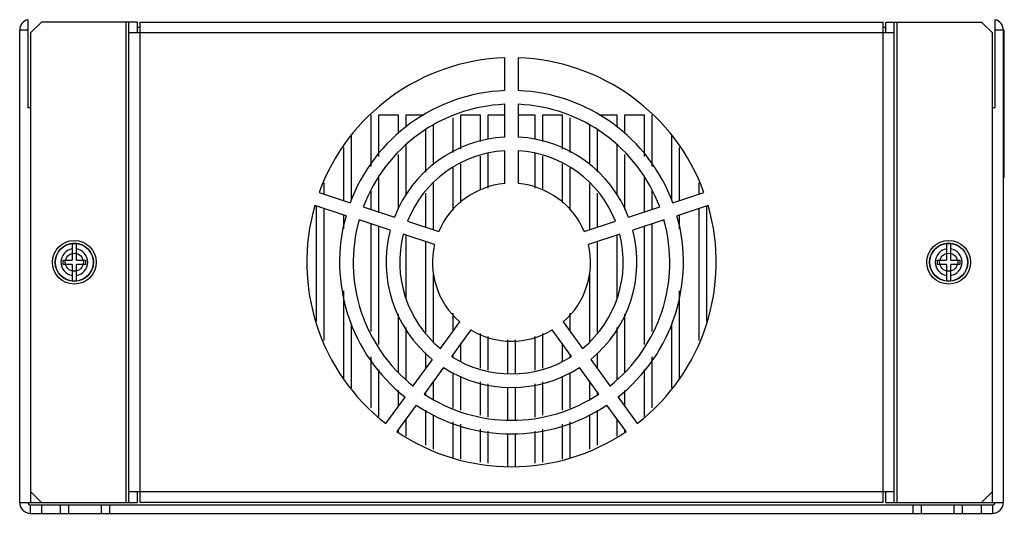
# Model space of a CAD drawing. Header units: millimetres. Extents: x 27 to 207, y 56 to 268.
# Tile 1 of 4: x 27 to 207, y 56 to 146. Entities that reach past the tile are written whole.
import ezdxf

# ---------------------------------------------------------------- set-up
doc = ezdxf.new("R2010")
doc.units = ezdxf.units.MM
doc.header["$LTSCALE"] = 20.999771
doc.layers.get('0').update_dxf_attribs({"linetype": 'CONTINUOUS'})

msp = doc.modelspace()

# ---------------------------------------------------------------- linework, layer by layer
at = {"color": 7}
for p, q in [((28.47, 146.38), (28.47, 130.24)), ((28.97, 143.94), (30.97, 145.94)), ((48.47, 145.94), (30.97, 145.94)), ((46.47, 57.94), (46.47, 145.94)), ((46.97, 57.94), (46.97, 145.94)), ((48.47, 145.94), (48.47, 143.94)), ((48.97, 145.94), (48.97, 57.94)), ((48.97, 145.94), (184.97, 145.94)), ((184.97, 57.94), (184.97, 145.94)), ((185.47, 145.94), (202.97, 145.94)), ((185.47, 143.94), (185.47, 145.94)), ((186.97, 57.94), (186.97, 145.94)), ((187.47, 145.94), (187.47, 57.94)), ((202.97, 145.94), (204.97, 143.94)), ((205.47, 130.24), (205.47, 146.38)), ((26.97, 57.94), (26.97, 144.44)), ((28.47, 144.44), (26.97, 144.44)), ((48.97, 144.94), (48.47, 144.94)), ((185.47, 144.94), (184.97, 144.94)), ((207.15, 144.44), (205.47, 144.44)), ((206.97, 144.44), (206.97, 57.94)), ((207.15, 117.44), (207.15, 144.44)), ((28.97, 143.94), (28.97, 57.94)), ((186.97, 143.94), (46.97, 143.94)), ((204.97, 57.94), (204.97, 143.94)), ((115.72, 133.38), (115.72, 139.38)), ((118.22, 139.38), (118.22, 133.38)), ((28.97, 130.24), (28.47, 130.24)), ((115.72, 124.87), (115.72, 130.88)), ((118.22, 130.88), (118.22, 124.87)), ((205.47, 130.24), (204.97, 130.24)), ((91.22, 128.94), (91.22, 119.47)), ((92.72, 128.94), (96.22, 128.94)), ((92.72, 121.29), (92.72, 128.94)), ((96.22, 128.94), (96.22, 125.52)), ((97.72, 128.94), (100.9, 128.94)), ((97.72, 126.71), (97.72, 128.94)), ((106.22, 128.4), (106.22, 122.03)), ((107.72, 128.94), (111.22, 128.94)), ((107.72, 122.64), (107.72, 128.94)), ((111.22, 128.94), (111.22, 124.05)), ((112.72, 128.94), (115.72, 128.94)), ((112.72, 124.46), (112.72, 128.94)), ((118.22, 128.94), (121.22, 128.94)), ((121.22, 128.94), (121.22, 124.46)), ((122.72, 128.94), (126.22, 128.94)), ((122.72, 124.05), (122.72, 128.94)), ((126.22, 128.94), (126.22, 122.64)), ((127.72, 122.03), (127.72, 128.4)), ((133.04, 128.94), (136.22, 128.94)), ((136.22, 128.94), (136.22, 126.71)), ((137.72, 128.94), (141.22, 128.94)), ((137.72, 125.52), (137.72, 128.94)), ((141.22, 128.94), (141.22, 121.29)), ((142.72, 119.47), (142.72, 128.94)), ((101.22, 126.17), (101.22, 118.42)), ((102.72, 119.87), (102.72, 127.01)), ((131.22, 127.01), (131.22, 119.87)), ((132.72, 118.42), (132.72, 126.17)), ((87.72, 113.4), (87.72, 125.14)), ((146.22, 125.14), (146.22, 113.4)), ((86.22, 122.96), (86.22, 113.25)), ((97.72, 114.24), (97.72, 123.47)), ((136.22, 123.47), (136.22, 114.24)), ((147.72, 113.25), (147.72, 122.96)), ((96.22, 121.66), (96.22, 111.6)), ((111.22, 121.4), (111.22, 115.12)), ((112.72, 115.53), (112.72, 121.93)), ((115.72, 116.35), (115.72, 122.36)), ((118.22, 122.36), (118.22, 116.35)), ((121.22, 121.93), (121.22, 115.53)), ((122.72, 115.12), (122.72, 121.4)), ((137.72, 111.6), (137.72, 121.66)), ((106.22, 119.34), (106.22, 111.49)), ((107.72, 112.81), (107.72, 119.98)), ((126.22, 119.98), (126.22, 112.81)), ((127.72, 111.49), (127.72, 119.34)), ((92.72, 111.14), (92.72, 117.43)), ((141.22, 117.43), (141.22, 111.14)), ((207.15, 117.44), (206.97, 117.44)), ((82.72, 114.39), (82.72, 116.49)), ((102.72, 107.89), (102.72, 116.37)), ((131.22, 116.37), (131.22, 107.89)), ((151.22, 116.49), (151.22, 114.39)), ((81.75, 114.7), (87.46, 112.85)), ((91.22, 115), (91.22, 111.62)), ((101.22, 114.59), (101.22, 108.37)), ((132.72, 108.37), (132.72, 114.59)), ((142.72, 111.62), (142.72, 115)), ((146.48, 112.85), (152.19, 114.7)), ((86.69, 110.47), (80.98, 112.32)), ((81.22, 112.24), (81.22, 91.11)), ((82.72, 87.61), (82.72, 111.76)), ((89.84, 112.07), (95.56, 110.22)), ((138.39, 110.22), (144.1, 112.07)), ((152.97, 112.32), (147.26, 110.47)), ((151.22, 111.76), (151.22, 87.61)), ((152.72, 91.11), (152.72, 112.24)), ((86.22, 110.62), (86.22, 108.04)), ((147.72, 108.04), (147.72, 110.62)), ((94.78, 107.84), (89.07, 109.69)), ((91.22, 109), (91.22, 89.23)), ((92.72, 86.86), (92.72, 108.51)), ((97.94, 109.44), (103.66, 107.58)), ((130.29, 107.58), (136.01, 109.44)), ((144.88, 109.69), (139.16, 107.84)), ((141.22, 108.51), (141.22, 86.86)), ((142.72, 89.23), (142.72, 109)), ((102.89, 105.21), (97.17, 107.06)), ((97.72, 95.19), (97.72, 106.88)), ((136.78, 107.06), (131.06, 105.21)), ((136.22, 106.88), (136.22, 95.19)), ((36.57, 105.36), (36.57, 102.34)), ((37.37, 102.34), (37.37, 105.36)), ((101.22, 105.75), (101.22, 89.04)), ((102.72, 105.21), (102.72, 105.26)), ((131.22, 105.26), (131.22, 105.21)), ((132.72, 89.04), (132.72, 105.75)), ((196.57, 105.36), (196.57, 102.34)), ((197.37, 102.34), (197.37, 105.36)), ((34.92, 101.54), (34.92, 102.34)), ((34.92, 102.34), (36.57, 102.34)), ((36.57, 101.54), (34.92, 101.54)), ((36.57, 101.54), (36.57, 98.52)), ((37.37, 102.34), (39.02, 102.34)), ((37.37, 98.52), (37.37, 101.54)), ((39.02, 101.54), (37.37, 101.54)), ((39.02, 102.34), (39.02, 101.54)), ((194.92, 102.34), (196.57, 102.34)), ((194.92, 101.54), (194.92, 102.34)), ((196.57, 101.54), (194.92, 101.54)), ((196.57, 101.54), (196.57, 98.52)), ((197.37, 102.34), (199.02, 102.34)), ((199.02, 101.54), (197.37, 101.54)), ((197.37, 98.52), (197.37, 101.54)), ((199.02, 102.34), (199.02, 101.54)), ((102.72, 87.36), (102.72, 99.77)), ((131.22, 99.77), (131.22, 87.36)), ((86.22, 96.69), (86.22, 80.59)), ((147.72, 80.59), (147.72, 96.69)), ((96.22, 92.4), (96.22, 81.84)), ((106.22, 92.61), (106.22, 89.27)), ((127.72, 89.27), (127.72, 92.61)), ((137.72, 81.84), (137.72, 92.4)), ((87.72, 78.94), (87.72, 90.52)), ((103.96, 86.16), (107.5, 91.02)), ((126.45, 91.02), (129.99, 86.16)), ((146.22, 90.52), (146.22, 78.94)), ((97.72, 80.43), (97.72, 90)), ((109.52, 89.55), (105.98, 84.69)), ((111.22, 88.91), (111.22, 82.56)), ((112.72, 82.19), (112.72, 88.34)), ((121.22, 88.34), (121.22, 82.19)), ((122.72, 82.56), (122.72, 88.91)), ((127.97, 84.69), (124.43, 89.55)), ((136.22, 90), (136.22, 80.43)), ((107.72, 83.77), (107.72, 87.08)), ((116.22, 87.72), (116.22, 81.55)), ((117.72, 81.55), (117.72, 87.72)), ((126.22, 87.08), (126.22, 83.77)), ((101.22, 85.34), (101.22, 82.39)), ((106.22, 85.02), (106.22, 84.56)), ((127.72, 84.56), (127.72, 85.02)), ((132.72, 82.39), (132.72, 85.34)), ((91.22, 84.63), (91.22, 75.26)), ((98.96, 79.27), (102.49, 84.13)), ((131.46, 84.13), (134.99, 79.27)), ((142.72, 75.26), (142.72, 84.63)), ((92.72, 73.68), (92.72, 82.27)), ((104.51, 82.66), (100.98, 77.8)), ((106.22, 81.74), (106.22, 75.22)), ((127.72, 75.22), (127.72, 81.74)), ((132.97, 77.8), (129.44, 82.66)), ((141.22, 82.27), (141.22, 73.68)), ((102.72, 76.84), (102.72, 80.2)), ((107.72, 74.83), (107.72, 80.94)), ((111.22, 80.03), (111.22, 73.94)), ((112.72, 73.55), (112.72, 79.65)), ((121.22, 79.65), (121.22, 73.55)), ((122.72, 73.94), (122.72, 80.03)), ((126.22, 80.94), (126.22, 74.83)), ((131.22, 80.2), (131.22, 76.84)), ((96.22, 78.43), (96.22, 75.51)), ((101.22, 78.14), (101.22, 77.67)), ((116.22, 79.06), (116.22, 73.08)), ((117.72, 73.08), (117.72, 79.06)), ((132.72, 77.67), (132.72, 78.14)), ((137.72, 75.51), (137.72, 78.43)), ((93.96, 72.39), (97.49, 77.25)), ((99.51, 75.78), (95.98, 70.92)), ((137.97, 70.92), (134.44, 75.78)), ((136.46, 77.25), (139.99, 72.39)), ((101.22, 74.83), (101.22, 68.41)), ((102.72, 67.69), (102.72, 74)), ((131.22, 74), (131.22, 67.69)), ((132.72, 68.41), (132.72, 74.83)), ((97.72, 70.08), (97.72, 73.32)), ((106.22, 72.68), (106.22, 66.09)), ((107.72, 65.87), (107.72, 72.3)), ((126.22, 72.3), (126.22, 65.87)), ((127.72, 66.09), (127.72, 72.68)), ((136.22, 73.32), (136.22, 70.08)), ((96.22, 71.26), (96.22, 70.8)), ((111.22, 71.39), (111.22, 65.34)), ((112.72, 65.12), (112.72, 71.01)), ((116.22, 70.59), (116.22, 64.6)), ((117.72, 64.6), (117.72, 70.59)), ((121.22, 71.01), (121.22, 65.12)), ((122.72, 65.34), (122.72, 71.39)), ((137.72, 70.8), (137.72, 71.26)), ((30.97, 57.94), (28.97, 59.94)), ((46.97, 59.94), (186.97, 59.94)), ((48.47, 59.94), (48.47, 57.94)), ((185.47, 57.94), (185.47, 59.94)), ((204.97, 59.94), (202.97, 57.94)), ((26.97, 57.94), (48.47, 57.94)), ((184.97, 57.94), (48.97, 57.94)), ((185.47, 57.94), (206.97, 57.94)), ((204.97, 57.44), (28.97, 57.44)), ((28.97, 55.94), (28.97, 57.44)), ((28.97, 55.94), (204.97, 55.94)), ((30.97, 57.44), (30.97, 55.94)), ((34.47, 55.94), (34.47, 57.44)), ((35.97, 55.94), (35.97, 57.44)), ((41.97, 55.94), (41.97, 57.44)), ((43.47, 55.94), (43.47, 57.44)), ((190.47, 55.94), (190.47, 57.44)), ((191.97, 55.94), (191.97, 57.44)), ((197.97, 55.94), (197.97, 57.44)), ((199.47, 55.94), (199.47, 57.44)), ((202.97, 55.94), (202.97, 57.44)), ((204.97, 57.44), (204.97, 55.94))]:
    msp.add_line(p, q, dxfattribs=at)
for centre, radius in [((36.97, 101.94), 4), ((36.97, 101.94), 3.5), ((36.97, 101.94), 3.46), ((196.97, 101.94), 4), ((196.97, 101.94), 3.5), ((196.97, 101.94), 3.46), ((36.97, 101.94), 1.65), ((196.97, 101.94), 1.65)]:
    msp.add_circle(centre, radius, dxfattribs=at)
for centre, radius, start, end in [((28.97, 144.44), 2, 104.4775, 180), ((204.97, 144.44), 2, 0, 75.5225), ((116.97, 101.94), 37.46, 91.9123, 160.0877), ((116.97, 101.94), 37.46, 19.9123, 88.0877), ((116.97, 101.94), 31.46, 92.2771, 159.7229), ((116.97, 101.94), 31.46, 20.2771, 87.7229), ((116.97, 101.94), 28.96, 92.4738, 159.5262), ((116.97, 101.94), 28.96, 20.4738, 87.5262), ((116.97, 101.94), 22.96, 93.1209, 158.8791), ((116.97, 101.94), 22.96, 21.1209, 86.8791), ((116.97, 101.94), 20.46, 93.5027, 158.4973), ((116.97, 101.94), 20.46, 21.5027, 86.4973), ((116.97, 101.94), 14.46, 94.9591, 157.0409), ((116.97, 101.94), 14.46, 22.9591, 85.0409), ((116.97, 101.94), 37.46, 163.9123, 232.0877), ((116.97, 101.94), 37.46, 307.9123, 16.0877), ((116.97, 101.94), 31.46, 164.2771, 231.7229), ((116.97, 101.94), 31.46, 308.2771, 15.7229), ((116.97, 101.94), 28.96, 164.4738, 231.5262), ((116.97, 101.94), 28.96, 308.4738, 15.5262), ((116.97, 101.94), 22.96, 165.1209, 230.8791), ((116.97, 101.94), 20.46, 165.5027, 230.4973), ((116.97, 101.94), 20.46, 309.5027, 14.4973), ((116.97, 101.94), 22.96, 309.1209, 14.8791), ((36.97, 101.94), 3.44, 83.3289, 96.6711), ((116.97, 101.94), 14.46, 166.9591, 229.0409), ((116.97, 101.94), 14.46, 310.9591, 13.0409), ((196.97, 101.94), 3.44, 83.3289, 96.6711), ((36.97, 101.94), 2.46, 99.3448, 260.6552), ((36.97, 101.94), 2.46, 279.3448, 80.6552), ((196.97, 101.94), 2.46, 99.3448, 260.6552), ((196.97, 101.94), 2.46, 279.3448, 80.6552), ((36.97, 101.94), 3.44, 263.3289, 276.6711), ((196.97, 101.94), 3.44, 263.3289, 276.6711), ((116.97, 101.94), 14.46, 238.9591, 301.0409), ((116.97, 101.94), 20.46, 237.5027, 302.4973), ((116.97, 101.94), 22.96, 237.1209, 302.8791), ((116.97, 101.94), 28.96, 236.4738, 303.5262), ((116.97, 101.94), 31.46, 236.2771, 303.7229), ((116.97, 101.94), 37.46, 235.9123, 304.0877), ((28.97, 57.94), 2, 180, 270), ((28.97, 57.94), 0.5, 180, 270), ((204.97, 57.94), 2, 270, 360), ((204.97, 57.94), 0.5, 270, 360)]:
    msp.add_arc(centre, radius, start, end, dxfattribs=at)

doc.saveas('drawing.dxf')
